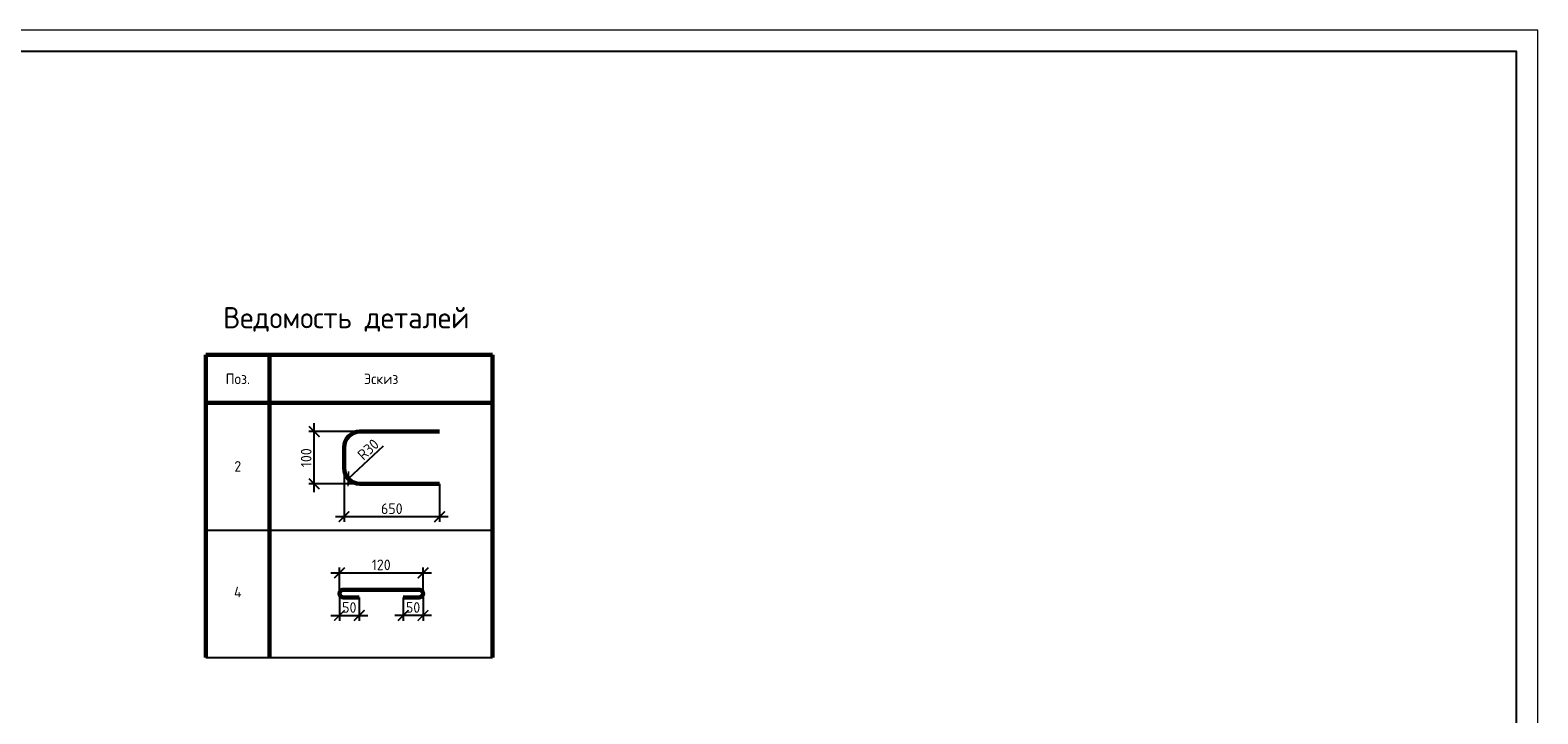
# Model space of a CAD drawing. Header units: millimetres. Extents: x 130535 to 3472113, y -231620 to 121434.
# Tile 61 of 133: x 434036 to 469535, y 18106 to 34210. Entities that reach past the tile are written whole.
import ezdxf

# ---------------------------------------------------------------- set-up
doc = ezdxf.new("R2010")
doc.units = ezdxf.units.MM
doc.layers.get('DEFPOINTS').update_dxf_attribs({"color": 1, "lineweight": 0})
for name, color, linetype, lineweight in [('Основная 0.60', 142, 'Continuous', 60), ('РАЗМЕРЫ', 1, 'Continuous', 9), ('ТОНКИЕ', 7, 'Continuous', 9)]:
    doc.layers.add(name, color=color, linetype=linetype, lineweight=lineweight)
doc.layers.add('ТОЛСТЫЕ_ОСНОВНЫЕ', color=6, linetype='Continuous')
doc.styles.add('GOST-2.304_Type-B', font='GOST_Common.ttf')
doc.dimstyles.new('СПДС', dxfattribs={"dimscale": 100, "dimtxt": 2.5, "dimasz": 2.5, "dimexe": 1.25, "dimexo": 0, "dimtad": 1, "dimdec": 0, "dimtxsty": 'GOST-2.304_Type-B', "dimblk": 'ARCHTICK', "dimcen": 2.5, "dimdle": 2, "dimadec": 0, "dimazin": 2, "dimtfac": 0.75, "dimtdec": 0, "dimtmove": 1, "dimatfit": 3, "dimfxl": 1, "dimtolj": 1, "dimarcsym": 1})

# ---------------------------------------------------------------- blocks, each defined once
blk = doc.blocks.new('*U5')
at = {"layer": 'ТОЛСТЫЕ_ОСНОВНЫЕ', "color": 6}
blk.add_lwpolyline([(20, 5), (589, 5), (589, 415), (20, 415)], close=True, dxfattribs=at)
at = {"layer": 'ТОНКИЕ'}
blk.add_lwpolyline([(0, 0), (594, 0), (594, 420), (0, 420)], close=True, dxfattribs=at)
blk = doc.blocks.new('_ArchTick')
at = {"color": 0, "linetype": 'ByBlock', "const_width": 0.15}
blk.add_lwpolyline([(-0.5, -0.5), (0.5, 0.5)], dxfattribs=at)
blk = doc.blocks.new('*D448')
at = {"layer": 'DEFPOINTS', "color": 0, "linetype": 'Continuous', "lineweight": 0, "transparency": 16777216}
for p in [(440723, 24754), (441801, 24754), (441801, 23524)]:
    blk.add_point(p, dxfattribs=at)
at = {"layer": 'РАЗМЕРЫ', "color": 0, "linetype": 'Continuous', "lineweight": -2, "transparency": 16777216}
for p, q in [((440723, 23324), (440723, 24954)), ((441801, 24754), (440598, 24754)), ((441801, 23524), (440598, 23524))]:
    blk.add_line(p, q, dxfattribs=at)
at = {"layer": 'РАЗМЕРЫ', "color": 0, "linetype": 'Continuous', "lineweight": -2, "transparency": 16777216, "xscale": 250, "yscale": 250, "zscale": 250}
for p, rotation in [((440723, 24754), 90), ((440723, 23524), 270)]:
    blk.add_blockref('_ArchTick', p, dxfattribs=dict(at, rotation=rotation))
at = {"layer": 'РАЗМЕРЫ', "color": 0, "linetype": 'Continuous', "lineweight": 0, "transparency": 16777216, "insert": (440536, 24139), "char_height": 250, "attachment_point": 5, "rotation": 90, "style": 'GOST-2.304_Type-B'}
blk.add_mtext('\\A1;100', dxfattribs=at)
blk = doc.blocks.new('*D449')
at = {"layer": 'DEFPOINTS', "color": 0, "linetype": 'Continuous', "lineweight": 0, "transparency": 16777216}
for p in [(441426, 23899), (443676, 23524), (443676, 22751)]:
    blk.add_point(p, dxfattribs=at)
at = {"layer": 'РАЗМЕРЫ', "color": 0, "linetype": 'Continuous', "lineweight": -2, "transparency": 16777216}
for p, q in [((441426, 23899), (441426, 22626)), ((443676, 23524), (443676, 22626)), ((441226, 22751), (443876, 22751))]:
    blk.add_line(p, q, dxfattribs=at)
at = {"layer": 'РАЗМЕРЫ', "color": 0, "linetype": 'Continuous', "lineweight": -2, "transparency": 16777216, "xscale": 250, "yscale": 250, "zscale": 250, "rotation": 180}
blk.add_blockref('_ArchTick', (441426, 22751), dxfattribs=at)
at = {"layer": 'РАЗМЕРЫ', "color": 0, "linetype": 'Continuous', "lineweight": -2, "transparency": 16777216, "xscale": 250, "yscale": 250, "zscale": 250}
blk.add_blockref('_ArchTick', (443676, 22751), dxfattribs=at)
at = {"layer": 'РАЗМЕРЫ', "color": 0, "linetype": 'Continuous', "lineweight": 0, "transparency": 16777216, "insert": (442551, 22938), "char_height": 250, "attachment_point": 5, "style": 'GOST-2.304_Type-B'}
blk.add_mtext('\\A1;650', dxfattribs=at)
blk = doc.blocks.new('*D450')
at = {"layer": 'DEFPOINTS', "color": 0, "linetype": 'Continuous', "lineweight": 0, "transparency": 16777216}
for p in [(441801, 23899), (441526, 23644)]:
    blk.add_point(p, dxfattribs=at)
at = {"layer": 'РАЗМЕРЫ', "color": 0, "linetype": 'Continuous', "lineweight": -2, "transparency": 16777216}
blk.add_line((442351, 24409), (441526, 23644), dxfattribs=at)
at = {"layer": 'РАЗМЕРЫ', "color": 0, "linetype": 'Continuous', "lineweight": -2, "transparency": 16777216, "xscale": 250, "yscale": 250, "zscale": 250, "rotation": 222.8482016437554}
blk.add_blockref('_ArchTick', (441526, 23644), dxfattribs=at)
at = {"layer": 'РАЗМЕРЫ', "color": 0, "linetype": 'Continuous', "lineweight": 0, "transparency": 16777216, "insert": (441994, 24334), "char_height": 250, "attachment_point": 5, "rotation": 42.8482, "style": 'GOST-2.304_Type-B'}
blk.add_mtext('\\A1;R30', dxfattribs=at)
blk = doc.blocks.new('*D451')
at = {"layer": 'DEFPOINTS', "color": 0, "linetype": 'Continuous', "lineweight": 0, "transparency": 16777216}
for p in [(442819, 20848), (443286, 20939), (442819, 20424)]:
    blk.add_point(p, dxfattribs=at)
at = {"layer": 'РАЗМЕРЫ', "color": 0, "linetype": 'Continuous', "lineweight": -2, "transparency": 16777216}
for p, q in [((442819, 20848), (442819, 20299)), ((443286, 20939), (443286, 20299)), ((443486, 20424), (442619, 20424))]:
    blk.add_line(p, q, dxfattribs=at)
at = {"layer": 'РАЗМЕРЫ', "color": 0, "linetype": 'Continuous', "lineweight": -2, "transparency": 16777216, "xscale": 250, "yscale": 250, "zscale": 250, "rotation": 180}
blk.add_blockref('_ArchTick', (442819, 20424), dxfattribs=at)
at = {"layer": 'РАЗМЕРЫ', "color": 0, "linetype": 'Continuous', "lineweight": -2, "transparency": 16777216, "xscale": 250, "yscale": 250, "zscale": 250}
blk.add_blockref('_ArchTick', (443286, 20424), dxfattribs=at)
at = {"layer": 'РАЗМЕРЫ', "color": 0, "linetype": 'Continuous', "lineweight": 0, "transparency": 16777216, "insert": (443052, 20612), "char_height": 250, "attachment_point": 5, "style": 'GOST-2.304_Type-B'}
blk.add_mtext('\\A1;50', dxfattribs=at)
blk = doc.blocks.new('*D452')
at = {"layer": 'DEFPOINTS', "color": 0, "linetype": 'Continuous', "lineweight": 0, "transparency": 16777216}
for p in [(441317, 20939), (441784, 20848), (441784, 20424)]:
    blk.add_point(p, dxfattribs=at)
at = {"layer": 'РАЗМЕРЫ', "color": 0, "linetype": 'Continuous', "lineweight": -2, "transparency": 16777216}
for p, q in [((441317, 20939), (441317, 20299)), ((441784, 20848), (441784, 20299)), ((441117, 20424), (441984, 20424))]:
    blk.add_line(p, q, dxfattribs=at)
at = {"layer": 'РАЗМЕРЫ', "color": 0, "linetype": 'Continuous', "lineweight": -2, "transparency": 16777216, "xscale": 250, "yscale": 250, "zscale": 250, "rotation": 180}
blk.add_blockref('_ArchTick', (441317, 20424), dxfattribs=at)
at = {"layer": 'РАЗМЕРЫ', "color": 0, "linetype": 'Continuous', "lineweight": -2, "transparency": 16777216, "xscale": 250, "yscale": 250, "zscale": 250}
blk.add_blockref('_ArchTick', (441784, 20424), dxfattribs=at)
at = {"layer": 'РАЗМЕРЫ', "color": 0, "linetype": 'Continuous', "lineweight": 0, "transparency": 16777216, "insert": (441550, 20612), "char_height": 250, "attachment_point": 5, "style": 'GOST-2.304_Type-B'}
blk.add_mtext('\\A1;50', dxfattribs=at)
blk = doc.blocks.new('*D453')
at = {"layer": 'DEFPOINTS', "color": 0, "linetype": 'Continuous', "lineweight": 0, "transparency": 16777216}
for p in [(443286, 21427), (441319, 20959), (443286, 20938)]:
    blk.add_point(p, dxfattribs=at)
at = {"layer": 'РАЗМЕРЫ', "color": 0, "linetype": 'Continuous', "lineweight": -2, "transparency": 16777216}
for p, q in [((441119, 21427), (443486, 21427)), ((441319, 20959), (441319, 21552)), ((443286, 20938), (443286, 21552))]:
    blk.add_line(p, q, dxfattribs=at)
at = {"layer": 'РАЗМЕРЫ', "color": 0, "linetype": 'Continuous', "lineweight": -2, "transparency": 16777216, "xscale": 250, "yscale": 250, "zscale": 250, "rotation": 180}
blk.add_blockref('_ArchTick', (441319, 21427), dxfattribs=at)
at = {"layer": 'РАЗМЕРЫ', "color": 0, "linetype": 'Continuous', "lineweight": -2, "transparency": 16777216, "xscale": 250, "yscale": 250, "zscale": 250}
blk.add_blockref('_ArchTick', (443286, 21427), dxfattribs=at)
at = {"layer": 'РАЗМЕРЫ', "color": 0, "linetype": 'Continuous', "lineweight": 0, "transparency": 16777216, "insert": (442302, 21615), "char_height": 250, "attachment_point": 5, "style": 'GOST-2.304_Type-B'}
blk.add_mtext('\\A1;120', dxfattribs=at)

msp = doc.modelspace()

# ---------------------------------------------------------------- linework, layer by layer
at = {"layer": 'Основная 0.60', "linetype": 'Continuous', "lineweight": 60}
for p, q in [((438174.6, 26559.2), (444924.6, 26559.2)), ((438174.6, 26559.2), (438174.6, 19434.2)), ((439674.6, 26559.2), (439674.6, 19434.2)), ((444924.6, 26559.2), (444924.6, 19434.2)), ((438174.6, 25434.2), (444924.6, 25434.2))]:
    msp.add_line(p, q, dxfattribs=at)
at = {"layer": 'Основная 0.60'}
for p, q in [((441800.8, 24753.5), (443675.8, 24753.5)), ((441425.8, 24378.5), (441425.8, 23899)), ((441800.8, 23524), (443675.8, 23524)), ((441408.8, 21031.1), (443193.9, 21031.1)), ((441408.8, 20847.5), (441783.8, 20847.5)), ((443193.9, 20847.5), (442818.9, 20847.5))]:
    msp.add_line(p, q, dxfattribs=at)
at = {"layer": 'Основная 0.60', "linetype": 'Continuous', "lineweight": -3}
for p, q in [((438174.6, 22434.2), (444924.6, 22434.2)), ((438174.6, 22434.2), (444924.6, 22434.2)), ((438174.6, 19434.2), (444924.6, 19434.2))]:
    msp.add_line(p, q, dxfattribs=at)
at = {"layer": 'Основная 0.60'}
for centre, radius, start, end in [((441800.8, 24378.5), 375, 90, 180), ((441800.8, 23899), 375, 180, 270), ((441408.8, 20939.3), 91.8, 90, 270), ((443193.9, 20939.3), 91.8, 270, 90)]:
    msp.add_arc(centre, radius, start, end, dxfattribs=at)

# ---------------------------------------------------------------- block references
at = {"xscale": 100, "yscale": 100, "zscale": 100}
msp.add_blockref('*U5', (410134.8, -7790.1), dxfattribs=at)

# ---------------------------------------------------------------- texts
at = {"layer": 'Основная 0.60', "linetype": 'Continuous', "lineweight": -3, "attachment_point": 5, "style": 'GOST-2.304_Type-B'}
for s, insert, char_height, width in [('Ведомость деталей', (441479.5, 27397.5), 500, 6669.969), ('Поз.', (438924.6, 25996.7), 250, 1200), ('Эскиз', (442299.6, 25996.7), 250, 1200), ('2', (438924.6, 23934.2), 250, 1200), ('4', (438924.6, 20974.3), 250, 1200)]:
    msp.add_mtext(s, dxfattribs=dict(at, insert=insert, char_height=char_height, width=width))

# ---------------------------------------------------------------- dimensions: what is measured, and where the dimension line sits
at = {"layer": 'РАЗМЕРЫ', "color": 3, "linetype": 'Continuous', "lineweight": 0}
for base, p1, p2, angle, text, picture, middle in [((440723.2, 24753.5), (441800.8, 23524), (441800.8, 24753.5), 90, '100', '*D448', (440535.7, 24138.8)), ((442818.9, 20424.5), (443285.7, 20939.3), (442818.9, 20847.5), 180, '50', '*D451', (443052.3, 20612))]:
    dim = msp.add_linear_dim(base=base, p1=p1, p2=p2, angle=angle, text=text, dimstyle='СПДС', override={"dimlfac": 0.2}, dxfattribs=at)
    dim.commit()
    dim.dimension.update_dxf_attribs({"geometry": picture, "text_midpoint": middle})
dim = msp.add_radius_dim(center=(441800.8, 23899), mpoint=(441525.8, 23644), text='R30', dimstyle='СПДС', override={"dimlfac": 0.2}, dxfattribs=at)
dim.commit()
dim.dimension.update_dxf_attribs({"geometry": '*D450', "text_midpoint": (442121.5, 24196.5), "dimtype": 164})
for base, p1, p2, text, picture, middle in [((443675.8, 22750.6), (441425.8, 23899), (443675.8, 23524), '650', '*D449', (442550.8, 22938.1)), ((443285.7, 21427.3), (441319.2, 20959.3), (443285.7, 20938.4), '120', '*D453', (442302.4, 21614.8)), ((441783.8, 20424.5), (441317, 20939.3), (441783.8, 20847.5), '50', '*D452', (441550.4, 20612))]:
    dim = msp.add_linear_dim(base=base, p1=p1, p2=p2, text=text, dimstyle='СПДС', override={"dimlfac": 0.2}, dxfattribs=at)
    dim.commit()
    dim.dimension.update_dxf_attribs({"geometry": picture, "text_midpoint": middle})

doc.saveas('drawing.dxf')
